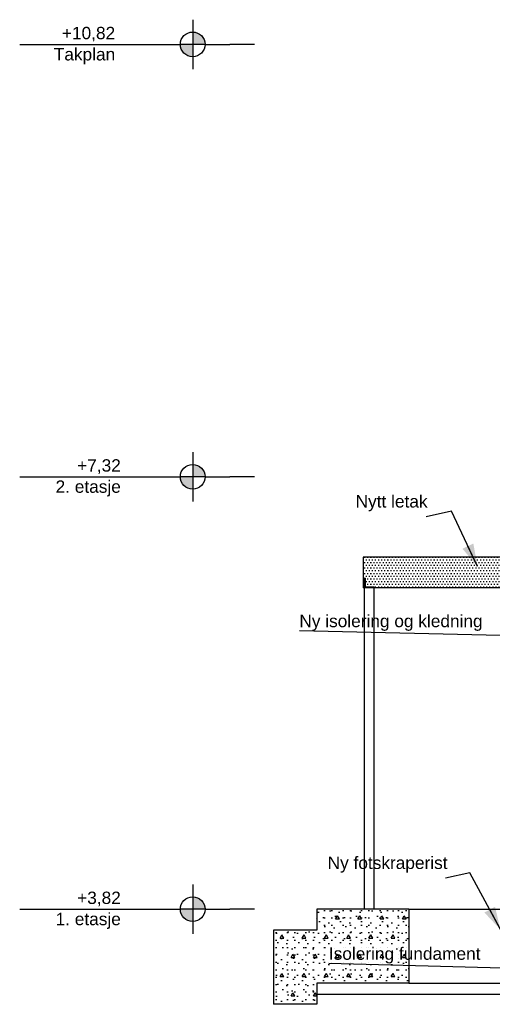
# Model space of a CAD drawing. Header units: millimetres. Extents: x -82116 to -57126, y -2070 to 21004.
# Tile 2 of 69: x -82116 to -78292, y 3050 to 11020. Entities that reach past the tile are written whole.
import ezdxf

# ---------------------------------------------------------------- set-up
doc = ezdxf.new("R2010")
doc.units = ezdxf.units.MM
doc.header["$LTSCALE"] = 0.5
doc.header["$MEASUREMENT"] = 0
doc.linetypes.add('PLINE', pattern=[0])
for name, color, linetype in [('216- Direkte fundamentering (Skravur)(Nye konstruksjoner)', 7, 'Continuous'), ('216- Direkte fundamentering(Nye konstruksjoner)', 7, 'Continuous'), ('222- Søyler (Nye konstruksjoner)', 7, 'Continuous'), ('223- Bjelker (Skravur)(Nye konstruksjoner)', 7, 'Continuous'), ('223- Bjelker(Nye konstruksjoner)', 7, 'Continuous'), ('252- Gulv på grunn_ bunnplate (Skravur)(Nye konstruksjoner)', 7, 'Continuous'), ('252- Gulv på grunn_ bunnplate(Nye konstruksjoner)', 7, 'Continuous'), ('26-- Yttertak (Skravur)(Nye konstruksjoner)', 7, 'Continuous'), ('26-- Yttertak(Nye konstruksjoner)', 7, 'Continuous'), ('283- Ramper(Nye konstruksjoner)', 7, 'Continuous'), ('832- Tekst bygning(Nye konstruksjoner)', 7, 'Continuous')]:
    doc.layers.add(name, color=color, linetype=linetype)
doc.styles.add('GENERATED_STYLE_3', font='arial.ttf')
doc.dimstyles.new('GENERATED_STYLE__2', dxfattribs={"dimtxt": 0.18, "dimasz": 182.4, "dimexe": 0.18, "dimexo": 0.0625, "dimgap": 0, "dimtad": 0, "dimtih": 1, "dimtoh": 1, "dimdec": 4, "dimzin": 0, "dimdsep": 46, "dimcen": 0.09, "dimadec": 0, "dimazin": 0, "dimtfac": 1, "dimtdec": 4, "dimtmove": 0, "dimatfit": 3, "dimldrblk": 'ARROWHEAD_5', "dimfxl": 1, "dimtolj": 1, "dimtzin": 0, "dimarcsym": 0})
pattern_1 = [(0, (0, 0), (0, 311.7692), [30, -150]), (0, (90, 155.9), (0, 311.7692), [30, -150]), (60, (0, 0), (-270, 155.8846), [30, -150]), (60, (180, 0), (-270, 155.8846), [30, -150]), (120, (30, 0), (270, 155.8846), [30, -150]), (120, (210, 0), (270, 155.8846), [30, -150]), (0, (0, 30), (0, 60.000002), [0, -60, 0, -90.000004]), (45, (30, 30), (-42.42641, 42.42641), [0, -45, 0, -75.000003])]

# ---------------------------------------------------------------- blocks, each defined once
blk = doc.blocks.new('ARROWHEAD_5')
at = {"linetype": 'Continuous'}
blk.add_hatch(color=256, dxfattribs=at).paths.add_polyline_path([(-1, 0.2679), (0, 0), (-1, -0.2679)])
blk.add_line((0, 0), (-1, 0), dxfattribs=at)

msp = doc.modelspace()

# ---------------------------------------------------------------- hatches: boundary and pattern name
at = {"linetype": 'Continuous'}
for points in [[(-80716.3, 10820), (-80616.3, 10820, 0.414214), (-80716.3, 10920)], [(-80716.3, 10820), (-80816.3, 10820, 0.414214), (-80716.3, 10720)], [(-80716.3, 7320), (-80616.3, 7320, 0.414214), (-80716.3, 7420)], [(-80716.3, 7320), (-80816.3, 7320, 0.414214), (-80716.3, 7220)], [(-80716.3, 3820), (-80616.3, 3820, 0.414214), (-80716.3, 3920)], [(-80716.3, 3820), (-80816.3, 3820, 0.414214), (-80716.3, 3720)]]:
    msp.add_hatch(color=256, dxfattribs=at).paths.add_polyline_path(points)
at = {"layer": '216- Direkte fundamentering (Skravur)(Nye konstruksjoner)', "linetype": 'Continuous'}
h = msp.add_hatch(dxfattribs=at)
h.set_pattern_fill('Betong_strukturell', color=256, style=0, pattern_type=2)
h.set_pattern_definition(pattern_1)
h.paths.add_polyline_path([(-78967.2, 3820), (-79042.2, 3820), (-79042.2, 3220), (-78967.2, 3220)])
at = {"layer": '223- Bjelker (Skravur)(Nye konstruksjoner)', "linetype": 'Continuous'}
h = msp.add_hatch(dxfattribs=at)
h.set_pattern_fill('Skrålinjer_4', color=256, style=0, pattern_type=2)
h.set_pattern_definition([(45, (0, 0), (-79.54951, 79.54951), []), (45, (-26.52, 26.52), (-79.54951, 79.54951), [])])
h.paths.add_polyline_path([(-79321.2, 6426), (-79321.2, 6500), (-79327.2, 6500), (-79327.2, 6420), (-79247.2, 6420), (-79247.2, 6426)])
at = {"layer": '252- Gulv på grunn_ bunnplate (Skravur)(Nye konstruksjoner)', "linetype": 'Continuous'}
h = msp.add_hatch(dxfattribs=at)
h.set_pattern_fill('Betong_strukturell', color=256, style=0, pattern_type=2)
h.set_pattern_definition(pattern_1)
h.paths.add_polyline_path([(-79712.5, 3220), (-79042.2, 3220), (-79042.2, 3820), (-79712.5, 3820)])
h = msp.add_hatch(dxfattribs=at)
h.set_pattern_fill('Betong_strukturell', color=256, style=0, pattern_type=2)
h.set_pattern_definition(pattern_1)
h.paths.add_polyline_path([(-80062.5, 3050), (-79712.5, 3050), (-79712.5, 3650), (-80062.5, 3650)])
at = {"layer": '26-- Yttertak (Skravur)(Nye konstruksjoner)', "linetype": 'Continuous'}
h = msp.add_hatch(dxfattribs=at)
h.set_pattern_fill('Prikker_tett', color=256, style=0, pattern_type=2)
h.set_pattern_definition([(0, (0, 0), (0, 43.30127), [0, -25]), (0, (12.5, 21.65), (0, 43.30127), [0, -25])])
h.paths.add_polyline_path([(-79337.2, 6670), (-79337.2, 6420), (-79327.2, 6420), (-79327.2, 6500), (-79321.2, 6500), (-79321.2, 6426), (-79247.2, 6426), (-79247.2, 6420), (-78007.2, 6420), (-78007.2, 6426), (-77933.2, 6426), (-77933.2, 6500), (-77927.2, 6500), (-77927.2, 6420), (-77926.2, 6420), (-77926.2, 6670)])

# ---------------------------------------------------------------- linework, layer by layer
at = {"linetype": 'PLINE'}
for p, q in [((-80716.3, 11020), (-80716.3, 10620)), ((-82116.3, 10820), (-80816.3, 10820)), ((-80616.3, 10820), (-80816.3, 10820)), ((-80616.3, 10820), (-80416.3, 10820)), ((-80316.3, 10820), (-80416.3, 10820)), ((-80216.3, 10820), (-80316.3, 10820)), ((-80716.3, 7520), (-80716.3, 7120)), ((-82116.3, 7320), (-80816.3, 7320)), ((-80616.3, 7320), (-80816.3, 7320)), ((-80616.3, 7320), (-80416.3, 7320)), ((-80316.3, 7320), (-80416.3, 7320)), ((-80216.3, 7320), (-80316.3, 7320)), ((-80716.3, 4020), (-80716.3, 3620)), ((-82116.3, 3820), (-80816.3, 3820)), ((-80616.3, 3820), (-80816.3, 3820)), ((-80616.3, 3820), (-80416.3, 3820)), ((-80316.3, 3820), (-80416.3, 3820)), ((-80216.3, 3820), (-80316.3, 3820))]:
    msp.add_line(p, q, dxfattribs=at)
for centre in [(-80716.3, 10820), (-80716.3, 7320), (-80716.3, 3820)]:
    msp.add_circle(centre, 100, dxfattribs=at)
at = {"layer": '216- Direkte fundamentering(Nye konstruksjoner)', "linetype": 'PLINE'}
for p, q in [((-78967.2, 3820), (-79042.2, 3820)), ((-78967.2, 3820), (-78967.2, 3220)), ((-78967.2, 3820), (-77967.2, 3820)), ((-78967.2, 3220), (-79042.2, 3220)), ((-78967.2, 3220), (-77967.2, 3220))]:
    msp.add_line(p, q, dxfattribs=at)
at = {"layer": '222- Søyler (Nye konstruksjoner)', "linetype": 'PLINE'}
for p, q in [((-79327.2, 3820), (-79327.2, 6420)), ((-79247.2, 3820), (-79247.2, 6420))]:
    msp.add_line(p, q, dxfattribs=at)
at = {"layer": '223- Bjelker(Nye konstruksjoner)', "linetype": 'PLINE'}
for p, q in [((-79327.2, 6500), (-79327.2, 6420)), ((-79321.2, 6500), (-79327.2, 6500)), ((-79321.2, 6500), (-79321.2, 6426)), ((-79247.2, 6426), (-79321.2, 6426)), ((-79247.2, 6426), (-79247.2, 6420))]:
    msp.add_line(p, q, dxfattribs=at)
at = {"layer": '252- Gulv på grunn_ bunnplate(Nye konstruksjoner)', "linetype": 'PLINE'}
for p, q in [((-79712.5, 3820), (-79712.5, 3650)), ((-79042.2, 3820), (-79712.5, 3820)), ((-80062.5, 3650), (-80062.5, 3050)), ((-79712.5, 3650), (-80062.5, 3650)), ((-79042.2, 3220), (-79712.5, 3220)), ((-79712.5, 3220), (-79712.5, 3050)), ((-79712.5, 3050), (-80062.5, 3050))]:
    msp.add_line(p, q, dxfattribs=at)
at = {"layer": '26-- Yttertak(Nye konstruksjoner)', "linetype": 'PLINE'}
for p, q in [((-79337.2, 6670), (-79337.2, 6420)), ((-77877.2, 6670), (-79337.2, 6670)), ((-79327.2, 6420), (-79337.2, 6420)), ((-79247.2, 6420), (-79327.2, 6420)), ((-78007.2, 6420), (-79247.2, 6420))]:
    msp.add_line(p, q, dxfattribs=at)
at = {"layer": '283- Ramper(Nye konstruksjoner)', "linetype": 'PLINE'}
msp.add_line((-79712.5, 3132.3), (-77962.5, 3132.3), dxfattribs=at)

# ---------------------------------------------------------------- texts
at = {"char_height": 100, "attachment_point": 3, "style": 'GENERATED_STYLE_3'}
for s, insert, line_spacing_factor in [('\\A1;{\\pqr;\\pt0;\\fArial|b0|i0|c0|p0;\\W1.000000;+10,82\\P\\pqr;\\pt0;\\fArial|b0|i0|c0|p0;\\W1.000000;\\fArial|b0|i0|c0|p0;\\W1.000000;\\fArial|b0|i0|c0|p0;\\W1.000000;Takplan}', (-81343.6, 10962.1), 1.031908), ('\\A1;{\\pqr;\\pt0;\\fArial|b0|i0|c0|p0;\\W1.000000;+7,32\\P\\pqr;\\pt0;\\fArial|b0|i0|c0|p0;\\W1.000000;\\fArial|b0|i0|c0|p0;\\W1.000000;\\fArial|b0|i0|c0|p0;\\W1.000000;2. etasje}', (-81297.9, 7462.1), 1.029493), ('\\A1;{\\pqr;\\pt0;\\fArial|b0|i0|c0|p0;\\W1.000000;+3,82\\P\\pqr;\\pt0;\\fArial|b0|i0|c0|p0;\\W1.000000;\\fArial|b0|i0|c0|p0;\\W1.000000;\\fArial|b0|i0|c0|p0;\\W1.000000;1. etasje}', (-81297.9, 3962.1), 1.029493)]:
    msp.add_mtext(s, dxfattribs=dict(at, insert=insert, line_spacing_factor=line_spacing_factor))
at = {"layer": '832- Tekst bygning(Nye konstruksjoner)', "linetype": 'Continuous', "char_height": 100, "attachment_point": 7, "style": 'GENERATED_STYLE_3'}
for s, insert in [('\\A1;{\\pql;\\fArial|b0|i0|c0|p0;\\W1.000000;Nytt letak}', (-79398.1, 7041.1)), ('\\A1;{\\pql;\\fArial|b0|i0|c0|p0;\\W1.000000;Ny isolering\\fArial|b0|i0|c0|p0;\\W1.000000; og kledning}', (-79853.4, 6072.5)), ('\\A1;{\\pql;\\fArial|b0|i0|c0|p0;\\W1.000000;Ny fotskraperist}', (-79624.5, 4115.3)), ('\\A1;{\\pql;\\fArial|b0|i0|c0|p0;\\W1.000000;Isolering fundament}', (-79614.4, 3380.2))]:
    msp.add_mtext(s, dxfattribs=dict(at, insert=insert))

# ---------------------------------------------------------------- leaders
at = {"layer": '832- Tekst bygning(Nye konstruksjoner)', "linetype": 'PLINE', "annotation_type": 0, "has_hookline": 1, "hookline_direction": 1}
for points, text_width in [([(-78412, 6593.6), (-78622.4, 7041.1), (-78826.5, 6995.7)], 570.7), ([(-77864.7, 6027.1), (-79853.4, 6072.5)], 1461.8), ([(-78226.5, 3655.5), (-78473.9, 4115.3), (-78671.8, 4069.9)], 958), ([(-77877.2, 3334.7), (-79614.4, 3380.2)], 1211.8)]:
    msp.add_leader(points, dimstyle='GENERATED_STYLE__2', dxfattribs=dict(at, text_width=text_width))

doc.saveas('drawing.dxf')
